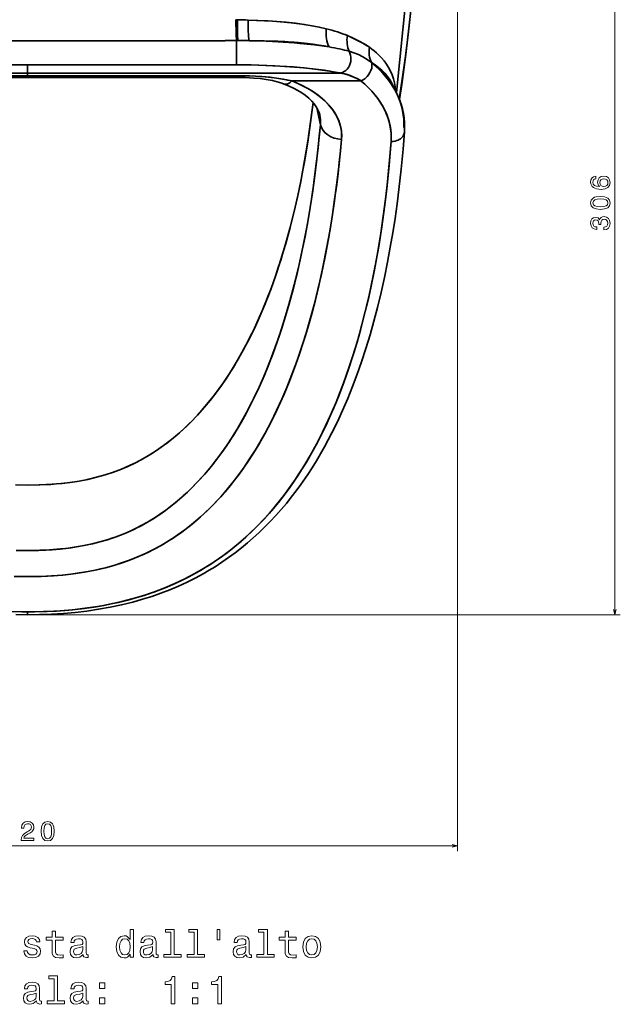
# Model space of a CAD drawing. Extents: x 436 to 1292, y 276 to 1626.
# Tile 2 of 9: x 593 to 816, y 276 to 642. Entities that reach past the tile are written whole.
import ezdxf

# ---------------------------------------------------------------- set-up
doc = ezdxf.new("R2010")
doc.units = 0

msp = doc.modelspace()

# ---------------------------------------------------------------- linework, layer by layer
at = {"color": 7, "lineweight": 13}
for p, q in [((755.65, 725.56), (755.65, 333.15)), ((435.65, 335.15), (755.65, 335.15))]:
    msp.add_line(p, q, dxfattribs=at)
at = {"color": 8, "lineweight": 13}
for p, q in [((814.28, 421.12), (814.28, 727.56)), ((597.65, 421.12), (816.28, 421.12))]:
    msp.add_line(p, q, dxfattribs=at)
at = {"color": 7, "lineweight": 35}
for p, q in [((740.97, 693.07), (732.91, 615.39)), ((740.97, 693.07), (732.91, 615.39)), ((517.93, 625.68), (595.65, 625.68)), ((595.65, 625.68), (517.93, 625.68)), ((595.65, 625.68), (673.37, 625.68)), ((673.37, 625.68), (595.65, 625.68)), ((595.65, 622.65), (479.3, 622.65)), ((479.3, 622.65), (595.65, 622.65)), ((517.93, 621.66), (595.65, 621.66)), ((595.65, 621.66), (517.93, 621.66)), ((517.93, 621.04), (595.65, 621.04)), ((595.65, 622.65), (712, 622.65)), ((712, 622.65), (595.65, 622.65)), ((673.37, 621.66), (595.65, 621.66)), ((595.65, 621.66), (673.37, 621.66)), ((595.65, 621.04), (673.37, 621.04)), ((719.8, 619.68), (694, 619.68)), ((694, 619.68), (719.8, 619.68))]:
    msp.add_line(p, q, dxfattribs=at)
at = {"color": 7, "lineweight": 35, "ltscale": 0.014357}
msp.add_line((673.16, 642.49), (673.74, 642.47), dxfattribs=at)
msp.add_line((673.16, 642.49), (673.74, 642.47), dxfattribs=at)
at = {"color": 7, "lineweight": 35, "ltscale": 0.225508}
msp.add_line((673.37, 634.7), (673.37, 625.68), dxfattribs=at)
msp.add_line((673.37, 634.7), (673.37, 625.68), dxfattribs=at)
at = {"color": 7, "lineweight": 35, "ltscale": 0.012657}
msp.add_line((673.88, 634.7), (673.37, 634.7), dxfattribs=at)
at = {"color": 7, "lineweight": 35, "ltscale": 0.012659}
msp.add_line((673.37, 634.7), (673.88, 634.7), dxfattribs=at)
at = {"color": 7, "lineweight": 35, "ltscale": 0.000390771}
for p, q in [((722.88, 632.23), (722.9, 632.22)), ((722.9, 632.22), (722.88, 632.23))]:
    msp.add_line(p, q, dxfattribs=at)
at = {"color": 7, "lineweight": 35, "ltscale": 0.000428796}
msp.add_line((723.64, 626.58), (723.63, 626.59), dxfattribs=at)
msp.add_line((723.64, 626.58), (723.63, 626.59), dxfattribs=at)
at = {"color": 7, "lineweight": 35, "ltscale": 0.075754}
for p, q in [((595.65, 622.65), (595.65, 625.68)), ((595.65, 625.68), (595.65, 622.65))]:
    msp.add_line(p, q, dxfattribs=at)
at = {"color": 7, "lineweight": 35, "ltscale": 0.024825}
for p, q in [((595.65, 621.66), (595.65, 622.65)), ((595.65, 622.65), (595.65, 621.66))]:
    msp.add_line(p, q, dxfattribs=at)
at = {"color": 7, "lineweight": 35, "ltscale": 0.015511}
for p, q in [((595.65, 621.04), (595.65, 621.66)), ((595.65, 621.66), (595.65, 621.04)), ((673.37, 621.66), (673.37, 621.04)), ((673.37, 621.04), (673.37, 621.66))]:
    msp.add_line(p, q, dxfattribs=at)
at = {"color": 7, "lineweight": 35, "ltscale": 0.097543}
msp.add_line((731.75, 617.92), (733.38, 614.37), dxfattribs=at)
at = {"color": 7, "lineweight": 35, "ltscale": 0.000341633}
for p, q in [((732.37, 616.37), (732.36, 616.38)), ((732.36, 616.38), (732.37, 616.37))]:
    msp.add_line(p, q, dxfattribs=at)
at = {"color": 7, "lineweight": 35, "ltscale": 0.159587}
msp.add_line((703.3, 609.67), (704.63, 603.42), dxfattribs=at)
msp.add_line((703.3, 609.67), (704.63, 603.42), dxfattribs=at)
at = {"color": 7, "lineweight": 35, "ltscale": 0.0262}
for p, q in [((595.65, 421.12), (595.65, 422.17)), ((595.65, 422.17), (595.65, 421.12))]:
    msp.add_line(p, q, dxfattribs=at)
at = {"color": 7, "lineweight": 35}
for points in [[(741.25, 692.76), (740.76, 681.69), (740.15, 670.67), (739.8, 665.18), (739.41, 659.7), (738.75, 651.6), (738, 643.67), (737.14, 635.8), (736.17, 628), (735.1, 620.26), (733.98, 612.97)], [(741.25, 692.76), (740.76, 681.68), (740.15, 670.66), (739.8, 665.19), (739.41, 659.73), (738.75, 651.63), (738, 643.67), (737.14, 635.8), (736.18, 628.03), (735.11, 620.36), (733.98, 612.97)], [(734.07, 612.75), (734.93, 618.39), (735.71, 623.96), (736.44, 629.49), (737.1, 634.99), (737.71, 640.47), (738.26, 645.94), (738.76, 651.44), (739.2, 656.7), (739.93, 666.99), (740.54, 677.28), (741.03, 687.59), (741.25, 692.76)], [(673.37, 634.7), (673.29, 637), (673.16, 642.49)], [(673.37, 634.7), (673.29, 637), (673.16, 642.49)], [(673.88, 634.7), (673.81, 637), (673.74, 642.47)], [(673.88, 634.7), (673.81, 637), (673.74, 642.47)], [(677.69, 642.36), (681.37, 642.23), (685.02, 642.04), (688.46, 641.81), (691.87, 641.52), (695.33, 641.15), (698.74, 640.69), (701.48, 640.24), (704.17, 639.71), (706.81, 639.11)], [(677.69, 642.36), (683.8, 642.11), (686.82, 641.93), (689.83, 641.7), (693.8, 641.33), (697.71, 640.84), (701.54, 640.23), (704.2, 639.71), (706.81, 639.11)], [(678.07, 634.68), (684.5, 634.5), (687.67, 634.36), (690.81, 634.17), (693.9, 633.95), (696.94, 633.69), (699.92, 633.4), (702.82, 633.07), (705.37, 632.73), (707.85, 632.37)], [(707.85, 632.37), (704.9, 632.91), (701.87, 633.36), (698.77, 633.73), (696.4, 633.96), (694, 634.15), (691.41, 634.32), (688.79, 634.45), (683.47, 634.62), (678.07, 634.68)], [(678.07, 634.68), (683.67, 634.61), (689.19, 634.43), (692.07, 634.28), (694.91, 634.09), (697.4, 633.87), (699.85, 633.61), (701.98, 633.35), (704.08, 633.04), (705.98, 632.73), (707.85, 632.37)], [(707.85, 632.37), (705.21, 632.76), (702.49, 633.11), (699.68, 633.43), (696.81, 633.71), (690.91, 634.17), (684.84, 634.49), (681.47, 634.61), (678.07, 634.68)], [(714.67, 636.55), (716.75, 635.63), (718.75, 634.66), (720.66, 633.64), (721.79, 632.96), (722.88, 632.23)], [(714.67, 636.55), (717.04, 635.5), (719.29, 634.38), (720.38, 633.8), (721.43, 633.18), (722.88, 632.23)], [(715.3, 630.75), (715.63, 630.07), (715.85, 629.34), (715.97, 628.57), (715.99, 627.79), (715.9, 626.98), (715.71, 626.19), (715.42, 625.43), (715.04, 624.73), (714.58, 624.11), (714.05, 623.58), (713.45, 623.15), (712.8, 622.84), (712.4, 622.72), (712, 622.65)], [(715.3, 630.75), (715.63, 630.07), (715.85, 629.34), (715.97, 628.58), (715.99, 627.79), (715.9, 626.98), (715.71, 626.19), (715.42, 625.43), (715.04, 624.73), (714.58, 624.11), (714.05, 623.58), (713.45, 623.15), (712.81, 622.84), (712.41, 622.72), (712, 622.65)], [(723.63, 626.59), (722.09, 627.69), (720.47, 628.65), (718.79, 629.49), (717.07, 630.19), (715.3, 630.75)], [(715.3, 630.75), (717.06, 630.19), (718.79, 629.49), (720.47, 628.65), (722.08, 627.69), (723.63, 626.59)], [(722.9, 632.22), (723.8, 631.56), (724.66, 630.87), (725.47, 630.18), (726.24, 629.46), (727.33, 628.34), (728.32, 627.17), (729.22, 625.96), (730.02, 624.72), (730.75, 623.33), (731.37, 621.91), (731.87, 620.46), (732.25, 618.97), (732.52, 617.46), (732.67, 615.92)], [(722.9, 632.22), (723.8, 631.56), (724.66, 630.87), (725.47, 630.18), (726.24, 629.47), (727.33, 628.34), (728.32, 627.17), (729.22, 625.96), (730.02, 624.71), (730.76, 623.33), (731.37, 621.91), (731.87, 620.46), (732.25, 618.97), (732.52, 617.46), (732.67, 615.92)], [(723.63, 626.59), (723.73, 626.27), (723.8, 625.93), (723.83, 625.2), (723.72, 624.44), (723.46, 623.61), (723.07, 622.79), (722.58, 622.02), (722, 621.3), (721.32, 620.65), (720.59, 620.11), (719.8, 619.68)], [(723.63, 626.59), (723.73, 626.27), (723.8, 625.93), (723.83, 625.2), (723.72, 624.44), (723.46, 623.61), (723.07, 622.79), (722.58, 622.01), (721.99, 621.3), (721.32, 620.65), (720.58, 620.1), (719.8, 619.68)], [(735.63, 602.34), (735.69, 603.93), (735.65, 605.53), (735.5, 607.12), (735.24, 608.7), (734.87, 610.27), (734.59, 611.23), (734.27, 612.18), (733.91, 613.15), (733.5, 614.11), (732.58, 615.98), (731.51, 617.8), (730.89, 618.75), (730.22, 619.69), (728.78, 621.52), (727.2, 623.28), (725.48, 624.97), (723.64, 626.58)], [(712, 622.65), (710.09, 623.01), (708.05, 623.36), (703.58, 623.99), (698.63, 624.54), (693.26, 624.99), (687.64, 625.33), (681.76, 625.56), (675.72, 625.67), (673.37, 625.68)], [(694, 619.68), (692.41, 620.04), (690.8, 620.36), (689.1, 620.64), (687.39, 620.88), (684.01, 621.24), (680.48, 621.48), (676.93, 621.62), (673.37, 621.66)], [(673.37, 621.66), (675.78, 621.64), (678.18, 621.58), (680.52, 621.48), (682.85, 621.33), (685.96, 621.05), (689.04, 620.65), (690.56, 620.4), (692.06, 620.12), (694, 619.68)], [(673.37, 621.04), (676.64, 620.98), (679.84, 620.79), (682.18, 620.56), (684.43, 620.24), (686.75, 619.81), (688.53, 619.37), (690.31, 618.83), (691.16, 618.52)], [(694, 619.68), (696.19, 618.78), (698.27, 617.8), (700.24, 616.74), (702.09, 615.59), (703.81, 614.38), (705.4, 613.09), (706.84, 611.74), (708.13, 610.34), (709.26, 608.89), (709.77, 608.14), (710.23, 607.39), (710.89, 606.17), (711.44, 604.92), (711.88, 603.66), (712.21, 602.39), (712.43, 601.11), (712.52, 600.06), (712.54, 599), (712.49, 597.95)], [(712.49, 597.95), (712.55, 599.4), (712.46, 600.85), (712.23, 602.29), (711.87, 603.71), (711.37, 605.11), (710.73, 606.47), (709.98, 607.81), (709.47, 608.58), (708.92, 609.35), (708.32, 610.1), (707.69, 610.84), (706.32, 612.25), (704.81, 613.58), (703.19, 614.83), (701.47, 616), (699.71, 617.04), (697.87, 618), (695.97, 618.88), (694, 619.68)], [(719.8, 619.68), (718.45, 620.47), (717.06, 621.15), (715.65, 621.72), (714.21, 622.18), (712.77, 622.52), (712, 622.65)], [(719.8, 619.68), (718.29, 620.55), (716.74, 621.28), (715.17, 621.88), (713.59, 622.34), (712, 622.65)], [(730.94, 597.15), (731, 598.7), (730.95, 600.24), (730.78, 601.77), (730.52, 603.3), (730.14, 604.81), (729.85, 605.75), (729.52, 606.68), (729.16, 607.6), (728.75, 608.52), (727.82, 610.32), (726.75, 612.07), (725.59, 613.7), (724.31, 615.28), (722.91, 616.8), (721.41, 618.27), (719.8, 619.68)], [(704.39, 607.05), (704.11, 608.01), (703.7, 608.99), (703.1, 610.04), (702.31, 611.14), (701.41, 612.18), (700.27, 613.27), (698.92, 614.37), (697.66, 615.26), (696.22, 616.14), (694.66, 616.99), (692.97, 617.79), (691.16, 618.52)], [(701.9, 611.63), (700.97, 604.27), (699.9, 596.92), (698.67, 589.59), (698, 585.93), (697.29, 582.28), (696.06, 576.44), (694.72, 570.62), (693.26, 564.81), (691.66, 559.02), (689.92, 553.24), (688.39, 548.55), (686.76, 543.87), (685, 539.22), (683.99, 536.67), (682.93, 534.13), (681.46, 530.76), (679.92, 527.41), (678.29, 524.08), (676.36, 520.35), (674.31, 516.66), (672.13, 513.01), (669.82, 509.4), (667.79, 506.43), (665.65, 503.5), (663.55, 500.8), (661.35, 498.15), (658.87, 495.37), (656.25, 492.65), (654.89, 491.32), (653.49, 490), (651.17, 487.95), (648.75, 485.96), (646.22, 484.04), (643.59, 482.2), (640.85, 480.45), (638.5, 479.08), (636.06, 477.78), (633.56, 476.57), (630.64, 475.3), (627.62, 474.15), (624.52, 473.13), (621.34, 472.24), (618.09, 471.47), (614.82, 470.85), (611.5, 470.34), (608.14, 469.94), (604.76, 469.66), (602.49, 469.52), (600.21, 469.43), (595.65, 469.35)], [(595.65, 469.35), (599.97, 469.42), (604.27, 469.62), (606.41, 469.78), (608.54, 469.98), (611.36, 470.32), (614.14, 470.73), (616.87, 471.22), (620.3, 471.98), (623.63, 472.87), (626.85, 473.88), (629.94, 475.02), (632.9, 476.27), (635.74, 477.62), (637.94, 478.77), (640.05, 479.97), (642.09, 481.22), (643.58, 482.19), (645.02, 483.17), (647.78, 485.2), (650, 486.97), (652.12, 488.77), (654.14, 490.61), (655.57, 491.98), (656.96, 493.36), (658.36, 494.82), (659.72, 496.3), (662.29, 499.27), (664.72, 502.28), (667, 505.33), (668.27, 507.11), (669.5, 508.91), (671.83, 512.53), (674.03, 516.18), (676.18, 520.02), (678.19, 523.88), (680.09, 527.77), (681.87, 531.67), (682.97, 534.21), (684.02, 536.76), (685.09, 539.45), (686.12, 542.15), (688.01, 547.42), (688.96, 550.24), (689.87, 553.06), (690.82, 556.14), (691.72, 559.23), (693.35, 565.15), (694.83, 571.08), (696.19, 577.02), (697.43, 582.97), (698.11, 586.54), (698.76, 590.11), (699.95, 597.27), (700.99, 604.45), (701.9, 611.63)], [(595.65, 445), (599.74, 445.06), (603.82, 445.25), (607.87, 445.57), (609.88, 445.79), (611.89, 446.05), (614.54, 446.46), (617.16, 446.94), (619.75, 447.5), (622.52, 448.2), (625.25, 448.99), (627.92, 449.87), (630.53, 450.85), (632.41, 451.63), (634.26, 452.45), (636.08, 453.32), (637.87, 454.24), (640.25, 455.56), (642.55, 456.95), (644.79, 458.42), (647.08, 460.03), (649.29, 461.7), (651.43, 463.44), (653.95, 465.65), (656.36, 467.92), (658.66, 470.26), (660.87, 472.65), (662.95, 475.05), (664.93, 477.5), (666.83, 479.98), (668.84, 482.76), (670.74, 485.57), (672.57, 488.41), (673.86, 490.53), (675.11, 492.66), (676.33, 494.83), (677.51, 497.01), (679.74, 501.38), (681.83, 505.79), (683.78, 510.24), (685.61, 514.72), (686.65, 517.42), (687.66, 520.12), (689.55, 525.55), (691.3, 531.01), (692.91, 536.49), (694.41, 541.99), (695.94, 548.1), (697.33, 554.23), (698.61, 560.38), (699.77, 566.53), (700.81, 572.67), (701.76, 578.81), (702.61, 584.97), (703.22, 589.87), (703.78, 594.77), (704.22, 599.1), (704.63, 603.42)], [(595.65, 445), (600.21, 445.07), (602.48, 445.17), (604.74, 445.31), (607.75, 445.56), (610.73, 445.9), (613.7, 446.32), (616.67, 446.84), (619.61, 447.47), (622.49, 448.19), (625.33, 449.02), (626.98, 449.55), (628.61, 450.12), (630.22, 450.73), (631.8, 451.37), (634.89, 452.75), (637.89, 454.25), (640.27, 455.57), (642.57, 456.97), (644.81, 458.43), (646.93, 459.92), (648.98, 461.46), (650.96, 463.05), (652.36, 464.24), (653.73, 465.44), (655.15, 466.76), (656.54, 468.09), (659.12, 470.74), (661.58, 473.45), (663.91, 476.23), (665.95, 478.81), (667.9, 481.43), (669.76, 484.09), (671.08, 486.08), (672.36, 488.08), (673.61, 490.12), (674.82, 492.17), (677.12, 496.29), (679.28, 500.45), (681.3, 504.65), (683.2, 508.88), (685.14, 513.54), (686.96, 518.24), (688.66, 522.96), (690.25, 527.7), (691.66, 532.22), (692.99, 536.75), (694.23, 541.3), (695.08, 544.61), (695.9, 547.93), (696.72, 551.46), (697.5, 554.99), (698.9, 561.87), (700.16, 568.76), (701.29, 575.67), (702.29, 582.59), (703.18, 589.53), (703.96, 596.47), (704.63, 603.42)], [(735.92, 600.74), (735.41, 594.37), (734.69, 586.82), (733.84, 579.28), (733.16, 573.92), (732.4, 568.56), (731.57, 563.21), (730.65, 557.85), (729.61, 552.24), (728.47, 546.63), (727.23, 541.02), (725.88, 535.42), (724.55, 530.34), (723.13, 525.26), (721.59, 520.2), (719.94, 515.14), (718.34, 510.6), (716.64, 506.07), (714.82, 501.55), (712.88, 497.04), (711.49, 494), (710.24, 491.38), (708.93, 488.76), (707.57, 486.15), (706.16, 483.55), (704.69, 480.96), (703.16, 478.38), (701.56, 475.82), (699.9, 473.27), (697.3, 469.5), (695.59, 467.16), (693.8, 464.84), (691.95, 462.54), (690.02, 460.25), (688.01, 457.99), (685.91, 455.75), (683.73, 453.54), (681.71, 451.6), (679.62, 449.68), (677.45, 447.8), (675.2, 445.95), (672.87, 444.15), (670.47, 442.38), (667.98, 440.66), (665.4, 438.99), (663.22, 437.66), (660.98, 436.36), (658.03, 434.76), (654.98, 433.24), (651.84, 431.79), (648.61, 430.42), (645.28, 429.14), (641.88, 427.94), (638.4, 426.85), (634.85, 425.84), (630.55, 424.78), (626.32, 423.89), (622.04, 423.13), (617.71, 422.49), (613.34, 421.98), (608.94, 421.6), (604.52, 421.33), (600.09, 421.17), (595.65, 421.12)], [(712.49, 597.95), (712.09, 593.66), (711.65, 589.36), (711.19, 585.25), (710.69, 581.15), (709.94, 575.55), (709.12, 569.97), (708.21, 564.38), (706.96, 557.41), (705.57, 550.45), (704.82, 546.97), (704.02, 543.5), (702.75, 538.29), (701.39, 533.09), (699.91, 527.89), (698.32, 522.71), (696.71, 517.81), (694.97, 512.93), (693.1, 508.06), (691.1, 503.21), (689.02, 498.55), (687.89, 496.14), (686.71, 493.74), (685.57, 491.51), (684.39, 489.3), (682.47, 485.86), (680.44, 482.44), (678.29, 479.05), (676, 475.69), (674.12, 473.09), (672.15, 470.51), (670.08, 467.96), (667.52, 465.01), (666.13, 463.5), (664.7, 462), (663.32, 460.62), (661.9, 459.25), (659.45, 457.02), (656.87, 454.83), (654.16, 452.71), (651.3, 450.65), (649.81, 449.65), (648.29, 448.67), (645.34, 446.91), (642.25, 445.24), (640.64, 444.44), (639.01, 443.66), (636.31, 442.48), (633.52, 441.38), (630.65, 440.36), (627.69, 439.44), (624.65, 438.6), (622.73, 438.13), (620.78, 437.7), (618.8, 437.31), (616.8, 436.95), (612.77, 436.34), (608.69, 435.89), (604.59, 435.57), (600.48, 435.37), (598.07, 435.32), (595.65, 435.3)], [(595.65, 435.3), (598.17, 435.32), (600.69, 435.38), (602.98, 435.48), (605.27, 435.61), (608.48, 435.87), (611.67, 436.21), (614.85, 436.64), (618.13, 437.18), (621.38, 437.83), (624.59, 438.59), (627.77, 439.46), (630.89, 440.45), (633.94, 441.54), (636.91, 442.74), (639.81, 444.03), (641.7, 444.96), (643.55, 445.92), (646, 447.29), (648.37, 448.73), (650.67, 450.22), (653, 451.86), (655.26, 453.55), (657.44, 455.3), (659.99, 457.5), (662.44, 459.76), (664.78, 462.08), (667.01, 464.45), (669.12, 466.82), (671.13, 469.23), (673.05, 471.67), (675.38, 474.81), (677.59, 477.99), (679.68, 481.22), (681.66, 484.47), (682.87, 486.55), (684.03, 488.64), (686.25, 492.84), (688.33, 497.07), (690.29, 501.34), (692.12, 505.63), (694.04, 510.45), (695.82, 515.29), (697.49, 520.15), (699.05, 525.03), (700.72, 530.7), (702.27, 536.38), (703.69, 542.08), (705, 547.79), (706.37, 554.38), (707.62, 560.98), (708.74, 567.59), (709.75, 574.21), (710.41, 579.02), (711.02, 583.83), (711.59, 588.82), (712.11, 593.82), (712.49, 597.95)], [(595.65, 422.17), (598.22, 422.18), (602.97, 422.31), (607.7, 422.57), (612.41, 422.96), (617.07, 423.5), (621.69, 424.18), (623.97, 424.58), (626.24, 425.02), (628.48, 425.49), (630.7, 426), (634.89, 427.09), (638.99, 428.31), (641, 428.97), (642.97, 429.66), (644.92, 430.39), (646.83, 431.15), (650.57, 432.75), (653.17, 433.97), (655.7, 435.24), (658.16, 436.56), (659.95, 437.58), (661.7, 438.63), (663.43, 439.71), (665.11, 440.81), (668.27, 443.01), (671.28, 445.28), (674.16, 447.62), (676.91, 450.02), (679.53, 452.48), (681.63, 454.56), (683.64, 456.67), (685.57, 458.81), (686.98, 460.43), (688.34, 462.06), (691.02, 465.46), (693.54, 468.89), (695.93, 472.37), (697.22, 474.35), (698.46, 476.34), (700.84, 480.34), (703.07, 484.38), (705.17, 488.45), (707.14, 492.54), (708.77, 496.17), (710.33, 499.81), (711.8, 503.46), (712.85, 506.21), (713.86, 508.96), (715.77, 514.49), (717.32, 519.34), (718.76, 524.21), (720.1, 529.09), (721.34, 533.92), (722.49, 538.75), (723.55, 543.6), (724.31, 547.23), (725.02, 550.87), (726.32, 558.16), (727.47, 565.46), (728.48, 572.76), (729.3, 579.5), (730.01, 586.24), (730.61, 592.98), (730.94, 597.15)], [(595.65, 422.17), (597.14, 422.17), (601.6, 422.26), (606.33, 422.48), (611.04, 422.83), (615.72, 423.33), (620.37, 423.97), (622.68, 424.35), (624.98, 424.77), (627.26, 425.23), (629.52, 425.72), (632.95, 426.56), (636.32, 427.49), (639.65, 428.52), (642.92, 429.65), (646.76, 431.12), (650.5, 432.72), (654.14, 434.44), (657.66, 436.29), (661.07, 438.25), (664.36, 440.31), (666.96, 442.08), (669.49, 443.91), (671.94, 445.79), (673.53, 447.09), (675.09, 448.41), (676.65, 449.79), (678.17, 451.18), (681.08, 454.01), (683.86, 456.91), (686.5, 459.87), (689.01, 462.89), (691.15, 465.63), (693.19, 468.4), (695.15, 471.21), (696.65, 473.47), (698.1, 475.75), (699.42, 477.92), (700.7, 480.1), (701.95, 482.31), (703.15, 484.53), (705.44, 489), (707.58, 493.5), (709.58, 498.04), (711.46, 502.61), (713.35, 507.54), (715.1, 512.5), (716.74, 517.48), (718.26, 522.48), (719.52, 526.95), (720.71, 531.43), (721.82, 535.92), (722.61, 539.3), (723.36, 542.67), (724.74, 549.44), (725.99, 556.23), (727.1, 563.02), (728.02, 569.35), (728.85, 575.67), (729.57, 582.01), (730.2, 588.3), (730.74, 594.6), (730.94, 597.15)], [(735.92, 600.74), (735.82, 600.15), (735.61, 599.58), (735.29, 599.05), (734.92, 598.61), (734.47, 598.22), (733.97, 597.88), (733.56, 597.67), (733.13, 597.5), (732.42, 597.29), (731.69, 597.18), (730.94, 597.15)], [(735.92, 600.74), (735.82, 600.15), (735.61, 599.58), (735.29, 599.05), (734.92, 598.61), (734.47, 598.22), (733.97, 597.88), (733.56, 597.67), (733.13, 597.5), (732.42, 597.29), (731.69, 597.18), (730.94, 597.15)], [(591.09, 469.43), (595.65, 469.35)], [(592.02, 469.4), (595.65, 469.35)], [(591.4, 445.06), (595.65, 445)], [(595.65, 445), (591.56, 445.06)], [(595.65, 435.3), (593.14, 435.32), (590.62, 435.38)], [(595.65, 435.3), (590.96, 435.37)], [(588.64, 422.3), (593.54, 422.18), (595.65, 422.17)], [(595.65, 422.17), (594.16, 422.17), (589.7, 422.26)], [(591.21, 421.17), (595.65, 421.12)]]:
    msp.add_lwpolyline(points, dxfattribs=at)
at = {"color": 8, "lineweight": 13}
for points in [[(807.16, 584.23), (806.34, 584.04), (805.74, 583.6), (805.36, 582.91), (805.23, 582.02), (805.3, 581.43), (805.49, 580.91), (805.8, 580.46), (806.24, 580.08), (806.8, 579.77), (807.47, 579.55), (808.27, 579.41), (809.17, 579.37), (810.6, 579.53), (811.64, 580.03), (812.27, 580.82), (812.48, 581.91), (812.3, 582.89), (811.82, 583.64), (811.08, 584.12), (810.13, 584.29), (809.17, 584.12), (808.43, 583.66), (807.97, 582.94), (807.81, 582.05), (808.01, 581.09), (808.58, 580.38), (807.47, 580.53), (806.68, 580.85), (806.2, 581.35), (806.04, 582.03), (806.12, 582.54), (806.33, 582.92), (806.69, 583.17), (807.16, 583.3)], [(810.14, 583.31), (810.77, 583.2), (811.26, 582.92), (811.58, 582.47), (811.68, 581.9), (811.58, 581.31), (811.27, 580.85), (810.78, 580.56), (810.15, 580.47), (809.52, 580.57), (809.05, 580.85), (808.75, 581.32), (808.63, 581.94), (808.75, 582.49), (809.04, 582.92), (809.51, 583.2)], [(808.86, 571.91), (810.44, 572.06), (811.57, 572.53), (812.26, 573.29), (812.48, 574.34), (812.26, 575.38), (811.57, 576.13), (810.44, 576.6), (808.86, 576.76), (807.28, 576.6), (806.66, 576.41), (806.14, 576.13), (805.46, 575.38), (805.23, 574.34), (805.46, 573.29), (806.15, 572.53), (807.28, 572.06)], [(808.86, 572.88), (807.64, 572.96), (806.76, 573.21), (806.24, 573.66), (806.06, 574.34), (806.24, 575), (806.76, 575.46), (807.64, 575.71), (808.86, 575.79), (810.09, 575.71), (810.96, 575.46), (811.48, 575), (811.65, 574.34), (811.48, 573.66), (810.96, 573.21), (810.09, 572.96)], [(810.08, 564.33), (810.15, 564.33), (811.12, 564.49), (811.84, 564.96), (812.31, 565.71), (812.48, 566.7), (812.31, 567.74), (811.86, 568.53), (811.16, 569.04), (810.25, 569.22), (809.65, 569.14), (809.17, 568.91), (808.8, 568.55), (808.52, 568.07), (807.98, 568.72), (807.11, 568.95), (806.32, 568.8), (805.73, 568.37), (805.36, 567.66), (805.23, 566.7), (805.39, 565.79), (805.83, 565.09), (806.54, 564.64), (807.47, 564.49), (807.55, 564.49), (807.55, 565.38), (806.9, 565.46), (806.44, 565.73), (806.15, 566.15), (806.05, 566.75), (806.13, 567.27), (806.34, 567.65), (806.69, 567.89), (807.15, 567.98), (807.65, 567.89), (807.98, 567.64), (808.18, 567.22), (808.24, 566.64), (808.23, 566.25), (809.03, 566.25), (809.01, 566.75), (809.1, 567.38), (809.34, 567.86), (809.73, 568.14), (810.25, 568.24), (810.83, 568.13), (811.27, 567.84), (811.54, 567.37), (811.63, 566.76), (811.53, 566.12), (811.23, 565.66), (810.74, 565.36), (810.08, 565.25)]]:
    msp.add_lwpolyline(points, close=True, dxfattribs=at)
msp.add_lwpolyline([(813.76, 423.05), (814.28, 421.12), (814.79, 423.05)], dxfattribs=at)
at = {"color": 7, "lineweight": 13}
for points in [[(593.19, 337.15), (598, 337.15), (598, 338.01), (594.2, 338.01), (594.41, 338.49), (594.78, 338.88), (595.89, 339.6), (596.49, 339.9), (597.16, 340.33), (597.63, 340.84), (597.9, 341.43), (598, 342.11), (597.83, 342.96), (597.36, 343.62), (596.63, 344.05), (595.69, 344.2), (594.72, 344.02), (593.99, 343.55), (593.51, 342.79), (593.35, 341.8), (593.35, 341.65), (594.27, 341.65), (594.27, 341.74), (594.36, 342.42), (594.63, 342.93), (595.07, 343.25), (595.64, 343.36), (596.23, 343.26), (596.66, 343.01), (596.94, 342.61), (597.04, 342.12), (596.97, 341.65), (596.78, 341.26), (596.46, 340.92), (596.02, 340.62), (595.42, 340.29), (594.43, 339.67), (593.74, 339), (593.32, 338.19), (593.19, 337.18)], [(600.69, 340.57), (600.85, 338.98), (601.32, 337.85), (602.08, 337.17), (603.12, 336.94), (604.16, 337.17), (604.92, 337.85), (605.38, 338.98), (605.55, 340.57), (605.38, 342.14), (605.19, 342.76), (604.92, 343.28), (604.16, 343.96), (603.12, 344.2), (602.08, 343.96), (601.32, 343.27), (600.85, 342.14)], [(601.66, 340.57), (601.74, 341.79), (602, 342.66), (602.45, 343.18), (603.12, 343.36), (603.79, 343.18), (604.24, 342.66), (604.5, 341.79), (604.58, 340.57), (604.5, 339.33), (604.24, 338.46), (603.79, 337.94), (603.12, 337.77), (602.45, 337.94), (602, 338.46), (601.74, 339.33)], [(666.26, 304.04), (666.26, 300.12), (667.22, 300.12), (667.22, 304.04)], [(598.15, 298.19), (596.92, 298.48), (596.01, 298.81), (595.71, 299.49), (595.8, 299.96), (596.1, 300.31), (596.59, 300.53), (597.3, 300.61), (597.97, 300.53), (598.51, 300.27), (598.85, 299.88), (599, 299.36), (600.23, 299.36), (600.23, 299.39), (600.02, 300.32), (599.43, 301.06), (598.51, 301.52), (597.3, 301.69), (596.07, 301.52), (595.18, 301.05), (594.62, 300.34), (594.44, 299.45), (594.57, 298.58), (594.98, 297.98), (595.64, 297.54), (596.6, 297.24), (598.02, 296.9), (598.88, 296.54), (599.11, 296.25), (599.2, 295.81), (599.07, 295.28), (598.72, 294.88), (598.16, 294.62), (597.41, 294.53), (596.62, 294.62), (596.04, 294.92), (595.65, 295.41), (595.49, 296.09), (594.27, 296.09), (594.47, 294.94), (595.06, 294.1), (596, 293.6), (597.3, 293.41), (598.65, 293.6), (599.64, 294.1), (600.25, 294.91), (600.47, 295.96), (600.31, 296.87), (599.86, 297.49), (599.13, 297.89)], [(604.73, 300.08), (604.73, 296.2), (604.82, 294.95), (605.22, 294.09), (606.03, 293.58), (607.4, 293.41), (608.89, 293.48), (608.89, 294.58), (607.8, 294.49), (606.81, 294.6), (606.27, 294.96), (606.04, 295.57), (606, 296.42), (606, 300.08), (608.89, 300.08), (608.89, 301.16), (606, 301.16), (606, 303.42), (604.73, 303.42), (604.73, 301.16), (602.54, 301.16), (602.54, 300.08)], [(616.3, 294.69), (616.3, 294.65), (616.37, 294.16), (616.59, 293.81), (617.5, 293.54), (618.2, 293.65), (618.2, 294.63), (617.9, 294.59), (617.5, 294.78), (617.43, 295.35), (617.43, 299.36), (617.25, 300.38), (616.75, 301.1), (615.87, 301.54), (614.63, 301.69), (613.42, 301.52), (612.53, 301.03), (611.96, 300.27), (611.78, 299.26), (611.78, 299.17), (612.92, 299.17), (613.02, 299.78), (613.33, 300.21), (613.85, 300.47), (614.59, 300.57), (615.29, 300.5), (615.8, 300.28), (616.1, 299.91), (616.2, 299.39), (616.14, 298.78), (615.91, 298.48), (615.34, 298.34), (614.26, 298.22), (613.02, 297.96), (612.14, 297.5), (611.62, 296.78), (611.46, 295.71), (611.6, 294.76), (612.05, 294.06), (612.77, 293.61), (613.77, 293.45), (615.11, 293.75)], [(633.81, 294.88), (633.81, 293.68), (635.08, 293.68), (635.08, 304.03), (633.82, 304.03), (633.82, 300.24), (632.86, 301.33), (632.27, 301.59), (631.59, 301.69), (630.36, 301.41), (629.41, 300.6), (628.79, 299.3), (628.58, 297.56), (628.79, 295.81), (629.41, 294.5), (630.36, 293.68), (631.59, 293.41), (632.27, 293.51), (632.87, 293.77)], [(631.81, 300.56), (632.64, 300.35), (633.28, 299.79), (633.65, 298.86), (633.79, 297.56), (633.65, 296.25), (633.28, 295.31), (632.64, 294.73), (631.81, 294.55), (631.01, 294.73), (630.41, 295.31), (630, 296.26), (629.87, 297.56), (630, 298.84), (630.41, 299.78), (631.01, 300.35)], [(642.32, 294.69), (642.32, 294.65), (642.4, 294.16), (642.61, 293.81), (643.52, 293.54), (644.23, 293.65), (644.23, 294.63), (643.92, 294.59), (643.52, 294.78), (643.45, 295.35), (643.45, 299.36), (643.28, 300.38), (642.77, 301.1), (641.89, 301.54), (640.65, 301.69), (639.44, 301.52), (638.55, 301.03), (637.99, 300.27), (637.8, 299.26), (637.8, 299.17), (638.94, 299.17), (639.04, 299.78), (639.36, 300.21), (639.87, 300.47), (640.61, 300.57), (641.32, 300.5), (641.82, 300.28), (642.12, 299.91), (642.22, 299.39), (642.17, 298.78), (641.94, 298.48), (641.36, 298.34), (640.28, 298.22), (639.04, 297.96), (638.16, 297.5), (637.64, 296.78), (637.48, 295.71), (637.63, 294.76), (638.07, 294.06), (638.79, 293.61), (639.79, 293.45), (641.13, 293.75)], [(648.92, 302.96), (648.92, 294.75), (646.32, 294.75), (646.32, 293.68), (652.79, 293.68), (652.79, 294.75), (650.19, 294.75), (650.19, 304.03), (646.94, 304.03), (646.94, 302.96)], [(657.6, 302.96), (657.6, 294.75), (654.99, 294.75), (654.99, 293.68), (661.46, 293.68), (661.46, 294.75), (658.87, 294.75), (658.87, 304.03), (655.61, 304.03), (655.61, 302.96)], [(677.02, 294.69), (677.02, 294.65), (677.09, 294.16), (677.31, 293.81), (678.22, 293.54), (678.92, 293.65), (678.92, 294.63), (678.62, 294.59), (678.22, 294.78), (678.15, 295.35), (678.15, 299.36), (677.97, 300.38), (677.47, 301.1), (676.59, 301.54), (675.35, 301.69), (674.14, 301.52), (673.25, 301.03), (672.68, 300.27), (672.5, 299.26), (672.5, 299.17), (673.64, 299.17), (673.74, 299.78), (674.05, 300.21), (674.57, 300.47), (675.31, 300.57), (676.01, 300.5), (676.52, 300.28), (676.82, 299.91), (676.92, 299.39), (676.86, 298.78), (676.63, 298.48), (676.06, 298.34), (674.98, 298.22), (673.74, 297.96), (672.86, 297.5), (672.34, 296.78), (672.18, 295.71), (672.32, 294.76), (672.77, 294.06), (673.49, 293.61), (674.49, 293.45), (675.83, 293.75)], [(683.62, 302.96), (683.62, 294.75), (681.01, 294.75), (681.01, 293.68), (687.48, 293.68), (687.48, 294.75), (684.89, 294.75), (684.89, 304.03), (681.63, 304.03), (681.63, 302.96)], [(691.47, 300.08), (691.47, 296.2), (691.56, 294.95), (691.96, 294.09), (692.77, 293.58), (694.14, 293.41), (695.64, 293.48), (695.64, 294.58), (694.54, 294.49), (693.55, 294.6), (693.02, 294.96), (692.79, 295.57), (692.74, 296.42), (692.74, 300.08), (695.64, 300.08), (695.64, 301.16), (692.74, 301.16), (692.74, 303.42), (691.47, 303.42), (691.47, 301.16), (689.28, 301.16), (689.28, 300.08)], [(698.07, 297.54), (698.3, 295.79), (698.97, 294.49), (700.02, 293.68), (701.43, 293.41), (702.83, 293.68), (703.88, 294.47), (704.54, 295.77), (704.79, 297.54), (704.54, 299.3), (703.88, 300.61), (702.83, 301.41), (701.43, 301.69), (700.02, 301.41), (698.97, 300.6), (698.3, 299.3)], [(699.37, 297.56), (699.5, 298.86), (699.9, 299.79), (700.55, 300.37), (701.43, 300.57), (702.3, 300.37), (702.94, 299.81), (703.35, 298.86), (703.49, 297.56), (703.35, 296.25), (702.94, 295.3), (702.3, 294.72), (701.43, 294.53), (700.55, 294.72), (699.9, 295.3), (699.5, 296.25)], [(616.16, 296.39), (615.98, 295.64), (615.52, 295.07), (614.83, 294.69), (613.98, 294.56), (613.43, 294.63), (613.04, 294.86), (612.8, 295.27), (612.73, 295.83), (612.79, 296.33), (613.02, 296.69), (613.94, 297.1), (615.11, 297.27), (616.16, 297.62)], [(642.18, 296.39), (642.01, 295.64), (641.55, 295.07), (640.85, 294.69), (640, 294.56), (639.46, 294.63), (639.07, 294.86), (638.82, 295.27), (638.75, 295.83), (638.81, 296.33), (639.04, 296.69), (639.96, 297.1), (641.13, 297.27), (642.18, 297.62)], [(676.88, 296.39), (676.7, 295.64), (676.24, 295.07), (675.55, 294.69), (674.7, 294.56), (674.15, 294.63), (673.77, 294.86), (673.52, 295.27), (673.45, 295.83), (673.51, 296.33), (673.74, 296.69), (674.66, 297.1), (675.83, 297.27), (676.88, 297.62)], [(605.55, 285.69), (605.55, 277.47), (602.94, 277.47), (602.94, 276.41), (609.41, 276.41), (609.41, 277.47), (606.82, 277.47), (606.82, 286.75), (603.56, 286.75), (603.56, 285.69)], [(649.13, 276.41), (650.44, 276.41), (650.44, 286.48), (649.46, 286.48), (649.2, 285.6), (648.68, 285.01), (647.89, 284.66), (646.79, 284.55), (646.79, 283.52), (649.13, 283.52)], [(666.47, 276.41), (667.79, 276.41), (667.79, 286.48), (666.81, 286.48), (666.55, 285.6), (666.03, 285.01), (665.23, 284.66), (664.14, 284.55), (664.14, 283.52), (666.47, 283.52)], [(598.95, 277.41), (598.95, 277.37), (599.02, 276.88), (599.24, 276.54), (600.15, 276.26), (600.85, 276.38), (600.85, 277.36), (600.55, 277.31), (600.15, 277.5), (600.08, 278.08), (600.08, 282.08), (599.9, 283.11), (599.4, 283.83), (598.52, 284.26), (597.28, 284.42), (596.07, 284.24), (595.18, 283.75), (594.62, 282.99), (594.43, 281.98), (594.43, 281.9), (595.57, 281.9), (595.67, 282.5), (595.98, 282.93), (596.5, 283.19), (597.24, 283.29), (597.94, 283.22), (598.45, 283.01), (598.75, 282.63), (598.85, 282.11), (598.79, 281.51), (598.56, 281.2), (597.99, 281.06), (596.91, 280.94), (595.67, 280.69), (594.79, 280.22), (594.27, 279.5), (594.11, 278.44), (594.26, 277.49), (594.7, 276.78), (595.42, 276.33), (596.42, 276.18), (597.76, 276.48)], [(616.3, 277.41), (616.3, 277.37), (616.37, 276.88), (616.59, 276.54), (617.5, 276.26), (618.2, 276.38), (618.2, 277.36), (617.9, 277.31), (617.5, 277.5), (617.43, 278.08), (617.43, 282.08), (617.25, 283.11), (616.75, 283.83), (615.87, 284.26), (614.63, 284.42), (613.42, 284.24), (612.53, 283.75), (611.96, 282.99), (611.78, 281.98), (611.78, 281.9), (612.92, 281.9), (613.02, 282.5), (613.33, 282.93), (613.85, 283.19), (614.59, 283.29), (615.29, 283.22), (615.8, 283.01), (616.1, 282.63), (616.2, 282.11), (616.14, 281.51), (615.91, 281.2), (615.34, 281.06), (614.26, 280.94), (613.02, 280.69), (612.14, 280.22), (611.62, 279.5), (611.46, 278.44), (611.6, 277.49), (612.05, 276.78), (612.77, 276.33), (613.77, 276.18), (615.11, 276.48)], [(622.37, 282), (624.36, 282), (624.36, 284.14), (622.37, 284.14)], [(657.06, 282), (659.05, 282), (659.05, 284.14), (657.06, 284.14)], [(598.81, 279.11), (598.64, 278.37), (598.17, 277.79), (597.48, 277.41), (596.63, 277.28), (596.09, 277.36), (595.7, 277.59), (595.45, 277.99), (595.38, 278.55), (595.44, 279.06), (595.67, 279.42), (596.59, 279.82), (597.76, 279.99), (598.81, 280.34)], [(616.16, 279.11), (615.98, 278.37), (615.52, 277.79), (614.83, 277.41), (613.98, 277.28), (613.43, 277.36), (613.04, 277.59), (612.8, 277.99), (612.73, 278.55), (612.79, 279.06), (613.02, 279.42), (613.94, 279.82), (615.11, 279.99), (616.16, 280.34)], [(622.37, 276.41), (624.36, 276.41), (624.36, 278.55), (622.37, 278.55)], [(657.06, 276.41), (659.05, 276.41), (659.05, 278.55), (657.06, 278.55)]]:
    msp.add_lwpolyline(points, close=True, dxfattribs=at)
msp.add_lwpolyline([(753.72, 334.63), (755.65, 335.15), (753.72, 335.66)], dxfattribs=at)
at = {"color": 7, "lineweight": 35}
for centre, radius, start, end in [((666.83, 301.33), 341.2, 88.1761, 88.8411), ((666.83, 301.28), 341.26, 88.1762, 88.841), ((613.55, -233752.03), 234386.69, 90.0043738, 90.0179318), ((613.54, -233725.08), 234359.74, 90.0043738, 90.0179318), ((577.76, -233725.22), 234359.88, 89.9820664, 89.9956244), ((577.76, -233752.03), 234386.69, 89.9820664, 89.9956244), ((651.64, 4745.71), 4111.07, 269.9927, 270.30286), ((651.64, 4745.83), 4111.18, 269.99271, 270.30285), ((674.36, 334.23), 300.47, 89.2932, 90.0922), ((674.36, 334.23), 300.48, 89.2932, 90.0922), ((692.42, 604.43), 12.25, 355.2618, 12.321), ((692.41, 604.43), 12.26, 355.2622, 12.3188)]:
    msp.add_arc(centre, radius, start, end, dxfattribs=at)
for centre, major_axis, ratio, start_param, end_param in [((678.74, 642.84), (-0.08, -9.98), 0.104493, 4.76134, 5.670698), ((678.74, 642.84), (-0.08, -9.98), 0.104486, 4.761339, 5.670698), ((712.93, 639.69), (-2.19, -9.74), 0.596101, 4.904859, 5.685716), ((712.93, 639.69), (-2.19, -9.74), 0.596099, 4.904856, 5.685715), ((563.84, 577.72), (162.78, 47.79), 0.265664, 0.315066, 0.426179), ((570.01, 580.26), (156.59, 45.24), 0.269841, 0.322308, 0.435834), ((721.89, 637.04), (-3.57, -9.33), 0.690758, 5.021732, 5.681808), ((721.89, 637.04), (-3.57, -9.33), 0.690759, 5.021726, 5.681801), ((643.47, 615.53), (83.34, 7.56), 0.211122, 0.512769, 0.668996), ((641.69, 615.11), (85.15, 7.95), 0.210087, 0.50728, 0.661509), ((731.27, 632.52), (-5.42, -8.39), 0.785588, 5.212887, 5.863599), ((731.27, 632.52), (-5.42, -8.39), 0.785587, 5.212889, 5.863603), ((731.28, 632.51), (-5.43, -8.38), 0.785679, 5.213496, 5.86447), ((731.28, 632.51), (-5.43, -8.38), 0.785681, 5.213493, 5.864468), ((673.23, 604.06), (62.47, 0.06), 0.609786, 6.236333, 6.91422), ((616.91, 576.19), (115.4, 40.32), 0.362271, 0.034265, 0.283157), ((617.99, 576.64), (114.33, 39.86), 0.363951, 0.0347, 0.284761), ((673.34, 617), (50.91, 0.01), 0.170561, 0.708189, 1.570049), ((694, 626), (-2.84, -7.47), 0.416702, 0.000007, 0.739752), ((694, 626), (-2.84, -7.47), 0.416702, 0.000093, 0.739754), ((673.23, 598.71), (57.77, 0.05), 0.612759, 6.237696, 6.915665), ((679.38, 602.59), (56.61, 0.2), 0.686459, 6.230366, 6.586005), ((712.49, 604.28), (7.97, -0.7), 0.789249, 3.388513, 4.781919), ((712.49, 604.28), (7.97, -0.7), 0.789248, 3.388518, 4.781925)]:
    msp.add_ellipse(centre, major_axis=major_axis, ratio=ratio, start_param=start_param, end_param=end_param, dxfattribs=at)

doc.saveas('drawing.dxf')
